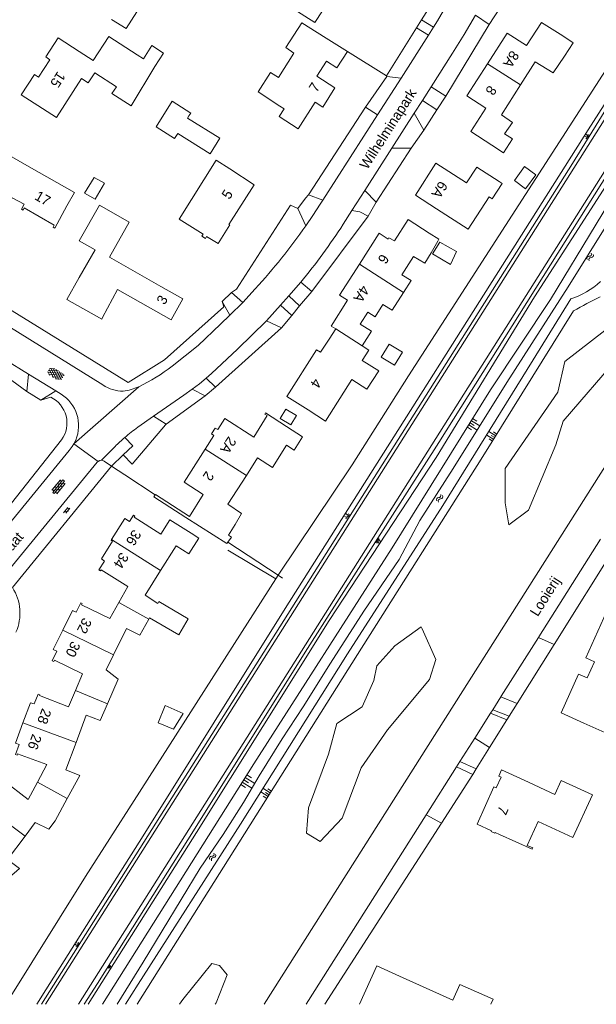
# Model space of a CAD drawing. Extents: x 99476 to 102828, y 406437 to 407931.
# Tile 128 of 162: x 101400 to 101514, y 406437 to 406633. Entities that reach past the tile are written whole.
import ezdxf

# ---------------------------------------------------------------- set-up
doc = ezdxf.new("R2010")
doc.units = 0
doc.header["$MEASUREMENT"] = 0
for name, color, linetype, lineweight in [('BG_bijgebouw', 253, 'Continuous', 0), ('BG_dakoverstek', 253, 'Continuous', 13), ('BG_dakoverstek bijgebouw', 253, 'Continuous', 0), ('BG_gesloten verharding', 253, 'Continuous', 0), ('BG_heg haag', 253, 'Continuous', 0), ('BG_hek', 253, 'Continuous', 0), ('BG_hoofdgebouw', 253, 'Continuous', 13), ('BG_huisnummer', 253, 'Continuous', 0), ('BG_insteek sloot', 253, 'Continuous', 0), ('BG_kant sloot', 253, 'Continuous', 0), ('BG_kant verharding', 253, 'Continuous', 0), ('BG_muur', 253, 'Continuous', 0), ('BG_open verharding', 253, 'Continuous', 0), ('BG_raster', 253, 'Continuous', 0), ('BG_schutting', 253, 'Continuous', 0), ('BG_spoorrail', 253, 'Continuous', 0), ('BG_straatnaam', 253, 'Continuous', 0), ('BG_talud', 253, 'Continuous', 0), ('BG_taludsymbool', 253, 'Continuous', 0), ('BG_tussenmuur', 253, 'Continuous', 0), ('BG_vlakafsluiter', 253, 'Continuous', 0), ('BG_watersymbool', 253, 'Continuous', 0)]:
    doc.layers.add(name, color=color, linetype=linetype, lineweight=lineweight)
doc.styles.add('Style-WORKING', font='WORKING.shx')

# ---------------------------------------------------------------- blocks, each defined once
blk = doc.blocks.new('WATERS')
at = {"layer": 'BG_watersymbool', "linetype": 'Continuous', "lineweight": 0}
for centre, start, end in [((-0.375, 0.25), 28.07249, 151.92751), ((-0.375, -0.2), 28.07249, 151.92751), ((0.375, 0.65), 208.07249, 331.92751), ((0.375, 0.2), 208.07249, 331.92751)]:
    blk.add_arc(centre, 0.425, start, end, dxfattribs=at)
blk = doc.blocks.new('S04')
at = {"layer": 'BG_taludsymbool', "linetype": 'Continuous', "lineweight": 0}
for p, q in [((-0.5, 0), (-0.5, -0.5)), ((-0.25, 0), (-0.25, -1)), ((0, 0), (0, -0.5)), ((0.25, 0), (0.25, -1)), ((0.5, 0), (0.5, -0.5))]:
    blk.add_line(p, q, dxfattribs=at)
blk = doc.blocks.new('S02OV6')
at = {"layer": 'BG_open verharding', "linetype": 'Continuous', "lineweight": 0}
for p, q in [((0, 0.20784), (1.371449, 0.20784)), ((0.085505, 0.20784), (0.085505, 0.268177)), ((0.485, -0.192), (0.486, 0.207)), ((0.885505, 0.20784), (0.885505, 0.31106)), ((1.285, -0.193), (1.285, 0.207)), ((0.268333, -0.19216), (1.549656, -0.19216)), ((0.885505, -0.32925), (0.885505, -0.19216))]:
    blk.add_line(p, q, dxfattribs=at)
blk = doc.blocks.new('S02OV4')
at = {"layer": 'BG_open verharding', "linetype": 'Continuous', "lineweight": 0}
for p, q in [((0, -0.200092), (0, 0.200092)), ((0, 0.2), (3.201, 0.2)), ((0.214, 0.6), (2.9, 0.6)), ((0.4, 0.199), (0.4, 0.6)), ((0.8, 0.6), (0.8, 0.7)), ((0.8, -0.2), (0.8, 0.2)), ((1.2, 0.2), (1.2, 0.6)), ((1.6, 0.6), (1.6, 0.7)), ((1.6, -0.2), (1.6, 0.2)), ((2, 0.199), (2, 0.6)), ((2.4, 0.6), (2.4, 0.7)), ((2.4, -0.2), (2.4, 0.2)), ((2.8, 0.2), (2.8, 0.6)), ((3.2, -0.199908), (3.2, 0.200092)), ((0, -0.2), (3.2, -0.199)), ((0.31, -0.6), (2.9, -0.6)), ((0.4, -0.6), (0.399, -0.2)), ((0.8, -0.7), (0.8, -0.6)), ((1.2, -0.6), (1.2, -0.2)), ((1.6, -0.7), (1.6, -0.6)), ((2, -0.6), (1.999, -0.2)), ((2.4, -0.7), (2.4, -0.6)), ((2.8, -0.6), (2.8, -0.2))]:
    blk.add_line(p, q, dxfattribs=at)
blk = doc.blocks.new('S01GV4')
at = {"layer": 'BG_gesloten verharding', "linetype": 'Continuous', "lineweight": 0}
for p, q in [((0, 0.278304), (0.9421, 0.823239)), ((0, -0.181671), (1.741927, 0.823239)), ((0, 0.098949), (1.593645, -0.823239)), ((0.117, -0.579), (1.53, 0.238)), ((0.163, 0.466), (2.296, -0.767)), ((0.531, -0.801), (3.134, 0.701)), ((0.567, 0.694), (2.709, -0.545)), ((1.118159, 0.823239), (3.097745, -0.32208)), ((1.293565, -0.823239), (3.161206, 0.256049)), ((1.529745, 0.23842), (2.542019, 0.823239)), ((1.91699, 0.823239), (3.161206, 0.104286)), ((2.715943, 0.823239), (3.161206, 0.565645)), ((0, -0.363991), (0.793486, -0.823239)), ((2.092105, -0.823239), (3.161206, -0.205903))]:
    blk.add_line(p, q, dxfattribs=at)

msp = doc.modelspace()

# ---------------------------------------------------------------- linework, layer by layer
at = {"layer": 'BG_bijgebouw', "linetype": 'Continuous', "lineweight": 0, "flags": 128}
for points in [[(101459.944, 406644.979), (101464.614, 406641.944), (101458.38, 406632.353), (101453.71, 406635.387)], [(101439.525, 406609.378), (101437.597, 406606.282), (101431.143, 406610.301)], [(101412.584, 406598.412), (101414.688, 406597.249), (101416.579, 406600.409), (101414.496, 406601.564), (101412.584, 406598.412)], [(101481.807, 406586.382), (101485.367, 406584.284), (101486.564, 406586.824), (101483.26, 406588.67)]]:
    msp.add_lwpolyline(points, dxfattribs=at)
at = {"layer": 'BG_dakoverstek', "linetype": 'Continuous', "lineweight": 13}
for p, q in [((101482.828, 406588.911), (101481.498, 406586.564)), ((101455.945, 406549.965), (101452.78, 406552.017))]:
    msp.add_line(p, q, dxfattribs=at)
at = {"layer": 'BG_dakoverstek', "linetype": 'Continuous', "lineweight": 13, "flags": 128}
for points in [[(101417.979, 406632.977), (101420.884, 406631.187), (101423.008, 406634.509), (101420.198, 406636.424)], [(101426.576, 406623.608), (101428.285, 406626.287), (101425.979, 406627.774), (101424.294, 406625.129)], [(101481.498, 406586.564), (101480.266, 406584.513), (101478.029, 406585.872)], [(101467.81, 406565.186), (101469.12, 406567.237), (101467.795, 406568.084)], [(101441.115, 406536.595), (101443.789, 406534.764), (101442.524, 406532.526)], [(101441.085, 406529.006), (101440.906, 406528.754), (101432.739, 406533.925)], [(101441.201, 406530.456), (101441.807, 406530.025), (101441.085, 406529.006)], [(101427.15, 406516.858), (101427.352, 406517.219), (101433.233, 406513.785), (101431.356, 406510.572), (101425.536, 406513.971)]]:
    msp.add_lwpolyline(points, dxfattribs=at)
at = {"layer": 'BG_dakoverstek bijgebouw', "linetype": 'Continuous', "lineweight": 0}
msp.add_line((101481.807, 406586.382), (101483.26, 406588.67), dxfattribs=at)
at = {"layer": 'BG_dakoverstek bijgebouw', "linetype": 'Continuous', "lineweight": 0, "flags": 128}
for points in [[(101431.143, 406610.301), (101430.507, 406609.296), (101426.823, 406611.63), (101430.043, 406616.711), (101433.727, 406614.377), (101433.363, 406613.803)], [(101439.525, 406609.378), (101433.086, 406613.387), (101433.363, 406613.803)], [(101502.33, 406602.052), (101500.11, 406603.726), (101498.063, 406600.987), (101500.284, 406599.313), (101502.33, 406602.052)], [(101471.587, 406565.811), (101474.216, 406564.221), (101475.805, 406566.849), (101473.176, 406568.439), (101471.587, 406565.811)], [(101453.611, 406552.353), (101454.736, 406554.199), (101452.643, 406555.474), (101451.518, 406553.628), (101453.611, 406552.353)], [(101430.287, 406491.856), (101427.223, 406493.098), (101428.616, 406496.537), (101432.188, 406494.97), (101430.287, 406491.856)]]:
    msp.add_lwpolyline(points, dxfattribs=at)
at = {"layer": 'BG_heg haag', "linetype": 'Continuous', "lineweight": 0}
for p, q in [((101453.537, 406596.061), (101442.806, 406579.374)), ((101440.314, 406575.842), (101428.495, 406565.291)), ((101396.073, 406534.256), (101408.045, 406549.406)), ((101483.604, 406473.156), (101480.513, 406474.792))]:
    msp.add_line(p, q, dxfattribs=at)
at = {"layer": 'BG_heg haag', "linetype": 'Continuous', "lineweight": 0, "flags": 128}
for points in [[(101526.539, 406639.793), (101526.927, 406639.551), (101477.005, 406562.088)], [(101388.267, 406581.117), (101421.272, 406560.786), (101428.495, 406565.291)]]:
    msp.add_lwpolyline(points, dxfattribs=at)
at = {"layer": 'BG_heg haag', "linetype": 'Continuous', "lineweight": 0}
msp.add_arc((101403.427153, 406552.710753), 5.678548, 324.410667, 64.520466, dxfattribs=at)
at = {"layer": 'BG_hek', "linetype": 'Continuous', "lineweight": 0}
for p, q in [((101465.787, 406544.387), (101451.092, 406522.456)), ((101451.092, 406522.456), (101450.615, 406521.744))]:
    msp.add_line(p, q, dxfattribs=at)
at = {"layer": 'BG_hek', "linetype": 'Continuous', "lineweight": 0, "flags": 128}
msp.add_lwpolyline([(101483.604, 406473.156), (101460.36822, 406437.124)], dxfattribs=at)
at = {"layer": 'BG_hoofdgebouw', "linetype": 'Continuous', "lineweight": 13}
for p, q in [((101503.47, 406632.4), (101500.5, 406627.781)), ((101503.47, 406632.4), (101507.681, 406629.7)), ((101458.88, 406630.371), (101460.64, 406629.26)), ((101460.64, 406629.26), (101464.87, 406626.591)), ((101424.294, 406625.129), (101423.05, 406625.958)), ((101499.295, 406619.962), (101502.231, 406624.534)), ((101495.478, 406614.018), (101499.295, 406619.962)), ((101489.4, 406610.67), (101492.4, 406615.341)), ((101493.61, 406607.97), (101489.4, 406610.67)), ((101438.748, 406604.994), (101431.395, 406593.297)), ((101441.52, 406603.251), (101438.748, 406604.994)), ((101475.705, 406582.223), (101478.029, 406585.872)), ((101419.181, 406579.265), (101416.19, 406573.681)), ((101462.537, 406571.436), (101461.23, 406569.391)), ((101432.38, 406540.981), (101436.589, 406547.545)), ((101441.115, 406536.595), (101444.774, 406542.317)), ((101441.201, 406530.456), (101442.524, 406532.526)), ((101425.536, 406513.971), (101425.384, 406513.698)), ((101475.25, 406442.71), (101485.859, 406437.94))]:
    msp.add_line(p, q, dxfattribs=at)
at = {"layer": 'BG_hoofdgebouw', "linetype": 'Continuous', "lineweight": 13, "flags": 128}
for points in [[(101458.88, 406630.371), (101455.785, 406632.333), (101452.614, 406627.385), (101454.201, 406626.281)], [(101411.54, 406626.63), (101407.34, 406629.351), (101404.87, 406625.531), (101405.71, 406624.98), (101403.45, 406621.49), (101402.62, 406622.01), (101400.03, 406618.02), (101404.23, 406615.3)], [(101423.05, 406625.958), (101417.433, 406629.595), (101414.339, 406624.817), (101411.54, 406626.63)], [(101492.696, 406624.159), (101496.62, 406630.27), (101500.5, 406627.781)], [(101508.054, 406625.665), (101509.777, 406628.345), (101507.681, 406629.7)], [(101464.87, 406626.591), (101462.79, 406623.371), (101460.72, 406624.72), (101458.77, 406621.691), (101462.38, 406619.4), (101459.97, 406615.571), (101458.46, 406616.551), (101455.07, 406611.23), (101451.28, 406613.711), (101452.27, 406615.221), (101451.43, 406615.77)], [(101451.43, 406615.77), (101447.151, 406618.572), (101449.597, 406622.458), (101451.172, 406621.467), (101454.201, 406626.281)], [(101502.231, 406624.534), (101505.748, 406622.341), (101508.054, 406625.665)], [(101418.929, 406619.593), (101418.055, 406618.236), (101421.897, 406615.821), (101426.576, 406623.608)], [(101492.4, 406615.341), (101488.6, 406617.781), (101492.696, 406624.159)], [(101404.23, 406615.3), (101407.003, 406613.504), (101412.024, 406621.258), (101413.337, 406620.407), (101414.618, 406622.384), (101418.929, 406619.593)], [(101496.105, 406610.221), (101497.673, 406612.525), (101495.478, 406614.018)], [(101496.105, 406610.221), (101497.676, 406609.212), (101495.927, 406606.49), (101493.61, 406607.97)], [(101401.56, 406603.701), (101397.22, 406606.181), (101393.21, 406599.17), (101397.75, 406596.581), (101398.24, 406597.53), (101400.58, 406596.261), (101400.04, 406595.271), (101400.38, 406595.081), (101400.62, 406595.5), (101406.57, 406592.101), (101406.33, 406591.681), (101406.69, 406591.49), (101409.06, 406595.89)], [(101401.56, 406603.701), (101410.578, 406598.547), (101409.06, 406595.89)], [(101441.52, 406603.251), (101446.34, 406600.097), (101441.285, 406592.231)], [(101482.586, 406595.354), (101478.376, 406598.073), (101482.464, 406604.401), (101488.561, 406600.463), (101490.61, 406603.635), (101495.044, 406600.771)], [(101482.586, 406595.354), (101488.908, 406591.268), (101493.063, 406597.713), (101493.674, 406597.319), (101495.646, 406600.378), (101495.044, 406600.771)], [(101427.8, 406579.891), (101417.531, 406585.684), (101421.486, 406592.683), (101415.549, 406596.037), (101411.555, 406588.97), (101414.69, 406587.198), (101411.56, 406581.651)], [(101431.395, 406593.297), (101436.19, 406590.311), (101435.93, 406589.891), (101436.64, 406589.451), (101436.881, 406589.836), (101439.14, 406588.421), (101441.459, 406592.122), (101441.285, 406592.231)], [(101467.247, 406584.307), (101471.16, 406590.451), (101472.96, 406589.281), (101473.13, 406589.581), (101474.21, 406588.971), (101476.94, 406593.221), (101481.14, 406590.51)], [(101482.828, 406588.911), (101483.058, 406589.273), (101481.14, 406590.51)], [(101462.537, 406571.436), (101461.62, 406572.021), (101464.86, 406577.14), (101463.32, 406578.141), (101467.247, 406584.307)], [(101411.56, 406581.651), (101409.1, 406577.29), (101416.04, 406573.401), (101416.19, 406573.681)], [(101476.023, 406578.68), (101477.563, 406581.066), (101475.705, 406582.223)], [(101419.181, 406579.265), (101429.8, 406573.26), (101432.16, 406577.431), (101427.8, 406579.891)], [(101471.943, 406576.316), (101473.775, 406575.198), (101476.023, 406578.68)], [(101467.795, 406568.084), (101469.651, 406570.998), (101467.427, 406572.415), (101468.913, 406574.748), (101470.358, 406573.828), (101471.943, 406576.316)], [(101461.23, 406569.391), (101459.55, 406566.8), (101458.74, 406567.281), (101452.84, 406558.02), (101457.05, 406555.331)], [(101457.05, 406555.331), (101460.498, 406553.127), (101465.748, 406561.368), (101468.762, 406559.448), (101471.084, 406563.094), (101467.81, 406565.186)], [(101440.5, 406553.641), (101446.23, 406549.901), (101448.896, 406554.2), (101448.423, 406554.519), (101448.57, 406554.746), (101452.78, 406552.017)], [(101436.589, 406547.545), (101438.33, 406550.261), (101437.84, 406550.581), (101438.58, 406551.731), (101439.1, 406551.471), (101440.5, 406553.641)], [(101444.774, 406542.317), (101446.989, 406545.781), (101449.947, 406543.89), (101452.776, 406548.313), (101454.276, 406547.354), (101455.945, 406549.965)], [(101426.671, 406538.441), (101426.714, 406538.503), (101433.445, 406534.144), (101436.2, 406538.501), (101432.38, 406540.981)], [(101432.739, 406533.925), (101426.39, 406538.031), (101426.671, 406538.441)], [(101417.982, 406529.532), (101420.622, 406533.712), (101421.559, 406533.118), (101422.345, 406534.375), (101422.611, 406534.206), (101422.498, 406533.975), (101427.756, 406530.614), (101429.581, 406533.497), (101433.806, 406530.822)], [(101433.806, 406530.822), (101435.349, 406529.85), (101433.361, 406526.679), (101430.831, 406528.292), (101427.73, 406523.378)], [(101419.418, 406517.049), (101421.224, 406520.238), (101415.876, 406523.531), (101415.752, 406523.343), (101415.446, 406523.509), (101416.564, 406525.253), (101415.964, 406525.749), (101418.152, 406529.234), (101417.902, 406529.405), (101417.982, 406529.532)], [(101427.73, 406523.378), (101424.639, 406518.48), (101427.15, 406516.858)], [(101511.9, 406493.04), (101507.34, 406495.1), (101510.821, 406502.811), (101512.571, 406502.021), (101514.021, 406505.221), (101512.271, 406506.021), (101518.851, 406520.591), (101523.401, 406518.531)], [(101408.274, 406511.558), (101410.183, 406515.433), (101410.906, 406515.143), (101411.83, 406516.954), (101412.122, 406516.815), (101412.009, 406516.58), (101417.612, 406513.861), (101419.418, 406517.049)], [(101425.384, 406513.698), (101423.62, 406510.543), (101420.931, 406511.861), (101418.373, 406506.622)], [(101410.805, 406499.551), (101412.184, 406502.814), (101406.601, 406505.564), (101406.485, 406505.332), (101406.173, 406505.46), (101407.101, 406507.345), (101406.376, 406507.705), (101408.274, 406511.558)], [(101418.373, 406506.622), (101416.911, 406503.627), (101419.303, 406501.807), (101417.145, 406496.871)], [(101400.351, 406493.078), (101401.848, 406497.109), (101402.609, 406496.852), (101403.37, 406498.816), (101403.688, 406498.66), (101403.623, 406498.568), (101409.427, 406496.288), (101410.805, 406499.551)], [(101417.145, 406496.871), (101415.709, 406493.585), (101412.923, 406494.612), (101410.907, 406489.205)], [(101511.9, 406493.04), (101517.825, 406490.363), (101520.534, 406496.362), (101531.089, 406491.595), (101533.445, 406496.813), (101539.838, 406493.926)], [(101403.263, 406481.322), (101405.122, 406484.79), (101399.269, 406486.922), (101399.177, 406486.676), (101398.886, 406486.791), (101399.625, 406488.794), (101398.855, 406489.052), (101400.351, 406493.078)], [(101410.907, 406489.205), (101408.867, 406483.733), (101411.646, 406482.623), (101409.155, 406478.047)], [(101499.996, 406481.683), (101495.53, 406483.73), (101494.97, 406482.51), (101495.43, 406482.3), (101494.46, 406480.16), (101494.01, 406480.37), (101490.64, 406472.94), (101493.49, 406471.65), (101493.42, 406471.51), (101494.17, 406471.17), (101494.23, 406471.31), (101495.14, 406470.9)], [(101391.796, 406477.343), (101394.377, 406480.795), (101395.052, 406480.371), (101396.295, 406481.995), (101396.538, 406481.728), (101396.428, 406481.668), (101401.404, 406477.854), (101403.263, 406481.322)], [(101495.14, 406470.9), (101501.624, 406467.979), (101501.736, 406468.222), (101500.613, 406468.738), (101502.796, 406473.481), (101509.722, 406470.293), (101513.629, 406478.782), (101507.404, 406481.648), (101506.122, 406478.863), (101499.996, 406481.683)], [(101409.155, 406478.047), (101406.749, 406473.625), (101405.515, 406471.948), (101402.763, 406473.248), (101400.764, 406470.585)], [(101400.764, 406470.585), (101397.286, 406465.95), (101399.654, 406464.117), (101394.954, 406460.095)], [(101467.249796, 406437.124), (101470.69, 406444.76), (101475.25, 406442.71)], [(101485.859, 406437.94), (101487.218, 406441.076), (101493.853, 406438.157), (101493.366882, 406437.124)]]:
    msp.add_lwpolyline(points, dxfattribs=at)
at = {"layer": 'BG_insteek sloot', "linetype": 'Continuous', "lineweight": 0, "flags": 128}
for points in [[(101416.201628, 406437.124), (101446.245, 406484.975), (101473.762, 406527.873), (101493.328, 406559.331), (101505.266, 406577.285), (101523.443, 406607.252), (101541.272, 406634.949), (101581.823, 406695.352), (101592.74, 406710.496), (101605.907, 406710.796)], [(101509.855, 406575.017), (101491.495, 406545.52), (101466.866, 406506.685), (101423.055404, 406437.124)]]:
    msp.add_lwpolyline(points, dxfattribs=at)
at = {"layer": 'BG_insteek sloot', "linetype": 'Continuous', "lineweight": 0}
msp.add_arc((101544.599715, 406515.597187), 68.832473, 115.347533, 120.316228, dxfattribs=at)
at = {"layer": 'BG_kant sloot', "linetype": 'Continuous', "lineweight": 0, "flags": 128}
for points in [[(101419.116905, 406437.124), (101424.28, 406445.493), (101435.571, 406464.223), (101440.186, 406470.92), (101444.237, 406477.28), (101447.295, 406482.533), (101451.874, 406489.914), (101456.102, 406496.276), (101461.493, 406504.986), (101468.126, 406515.306), (101475.185, 406525.592), (101479.269, 406533.327), (101485.895, 406543.676), (101496.574, 406560.755), (101508.784, 406579.843), (101521.301, 406599.904), (101530.1, 406613.726), (101543.223, 406634.12), (101558.938, 406658.669), (101566.096, 406669.249)], [(101420.712904, 406437.124), (101423.254, 406441.147), (101443.591, 406472.946), (101464.913, 406506.813), (101483.857, 406536.319), (101501.825, 406565.28), (101509.265, 406577.449)]]:
    msp.add_lwpolyline(points, dxfattribs=at)
at = {"layer": 'BG_kant sloot', "linetype": 'Continuous', "lineweight": 0, "extrusion": (0, 0, -1)}
msp.add_arc((-101505.222002, 406591.35263), 14.479529, 226.445708, 253.786244, dxfattribs=at)
at = {"layer": 'BG_kant verharding', "linetype": 'Continuous', "lineweight": 0}
for p, q in [((101481.98, 406631.435), (101479.597, 406632.9)), ((101480.966, 406629.834), (101478.596, 406631.308)), ((101481.98, 406631.435), (101480.966, 406629.834)), ((101480.966, 406629.834), (101475.526, 406621.336)), ((101475.526, 406621.336), (101470.824, 406613.991)), ((101472.724, 406621.609), (101475.526, 406621.336)), ((101481.518, 406619.592), (101479.766, 406616.854)), ((101479.766, 406616.854), (101478.161, 406614.347)), ((101470.824, 406613.991), (101468.459, 406615.542)), ((101470.824, 406613.991), (101459.988, 406597.066)), ((101478.161, 406614.347), (101473.725, 406607.416)), ((101473.725, 406607.416), (101468.333, 406598.992)), ((101459.988, 406597.066), (101457.153, 406598.128)), ((101459.988, 406597.066), (101459.462, 406596.244)), ((101468.333, 406598.992), (101465.753, 406594.96)), ((101455.004, 406595.363), (101456.593, 406591.947)), ((101465.753, 406594.96), (101464.018, 406592.25)), ((101455.583, 406580.721), (101453.245, 406577.999)), ((101416.261, 406560.3), (101387.833, 406577.962)), ((101441.793, 406578.657), (101444.05, 406576.71)), ((101446.552, 406579.436), (101444.05, 406576.71)), ((101451.566, 406576.133), (101453.245, 406577.999)), ((101441.485, 406574.183), (101439.945, 406576.879)), ((101444.05, 406576.71), (101441.485, 406574.183)), ((101451.566, 406576.133), (101448.778, 406573.048)), ((101535.529, 406574.816), (101448.286849, 406437.124)), ((101396.741, 406565.387), (101401.446, 406562.468)), ((101401.135, 406558.982), (101401.446, 406562.468)), ((101401.446, 406562.468), (101406.88, 406559.096)), ((101403.91, 406557.256), (101406.88, 406559.096)), ((101406.88, 406559.096), (101407.933, 406558.443)), ((101423.174, 406551.889), (101426.326, 406554.1)), ((101410.851, 406549.327), (101410.451, 406548.612)), ((101415.279, 406545.105), (101410.451, 406548.612)), ((101420.597, 406549.842), (101422.181, 406548.176)), ((101418.669, 406548.07), (101415.988, 406545.318)), ((101417.982, 406544.137), (101398.269, 406519.993)), ((101420.59, 406542.421), (101417.982, 406544.137)), ((101515.212, 406529.634), (101502.932, 406510.225)), ((101502.839, 406510.079), (101495.463, 406498.421)), ((101502.932, 406510.225), (101502.839, 406510.079)), ((101505.972, 406508.685), (101502.839, 406510.079)), ((101495.375, 406498.281), (101493.753, 406495.718)), ((101495.463, 406498.421), (101495.375, 406498.281)), ((101495.375, 406498.281), (101498.634, 406496.957)), ((101493.753, 406495.718), (101493.322, 406495.038)), ((101497.034, 406494.399), (101493.753, 406495.718)), ((101493.322, 406495.038), (101490.179, 406490.069)), ((101493.322, 406495.038), (101496.6, 406493.707)), ((101490.179, 406490.069), (101487.236, 406485.418)), ((101490.179, 406490.069), (101493.142, 406488.179)), ((101486.555, 406484.341), (101480.513, 406474.792)), ((101487.236, 406485.418), (101486.555, 406484.341)), ((101486.555, 406484.341), (101489.805, 406482.845)), ((101487.236, 406485.418), (101490.489, 406483.939)), ((101480.513, 406474.792), (101456.679287, 406437.124))]:
    msp.add_line(p, q, dxfattribs=at)
at = {"layer": 'BG_kant verharding', "linetype": 'Continuous', "lineweight": 0, "flags": 128}
for points in [[(101481.518, 406619.592), (101485.788, 406626.263), (101488.114, 406630.022), (101490.328, 406633.848)], [(101456.593, 406591.947), (101457.98, 406593.974), (101459.462, 406596.244)], [(101430.04, 406564.05), (101435.161, 406568.162), (101439.657, 406572.383), (101441.485, 406574.183)], [(101448.778, 406573.048), (101442.985, 406567.4), (101437.839, 406562.559), (101436.784, 406561.641)], [(101436.784, 406561.641), (101435.424, 406560.524), (101434.028, 406559.451)], [(101426.326, 406554.1), (101430.59, 406557.091), (101432.331, 406558.238), (101434.028, 406559.451)], [(101410.451, 406548.612), (101410.131, 406548.039), (101409.548, 406547.241), (101397.048, 406531.987)], [(101396.176, 406521.823), (101415.105, 406544.928), (101415.279, 406545.105)], [(101415.279, 406545.105), (101415.613, 406545.279), (101415.988, 406545.318)], [(101417.982, 406544.137), (101416.513, 406545.115), (101416.265, 406545.254), (101415.988, 406545.318)]]:
    msp.add_lwpolyline(points, dxfattribs=at)
at = {"layer": 'BG_kant verharding', "linetype": 'Continuous', "lineweight": 0, "extrusion": (0, 0, -1)}
for centre, radius, start, end in [((-101366.16854, 406703.683992), 136.499857, 201.893311, 211.957982), ((-101357.098895, 406661.513534), 121.402551, 214.961345, 222.53788), ((-101367.371325, 406654.10976), 114.748462, 212.621719, 219.759169), ((-101408.328653, 406591.917648), 35.326879, 232.078276, 244.807361), ((-101420.225623, 406566.077915), 7.00732, 269.383666, 304.456687), ((-101418.990784, 406569.412051), 10.423723, 245.182053, 262.779073), ((-101404.036536, 406552.170735), 7.38402, 121.849424, 202.651198), ((-101390.346907, 406514.91438), 9.410204, 147.337263, 203.646608)]:
    msp.add_arc(centre, radius, start, end, dxfattribs=at)
at = {"layer": 'BG_kant verharding', "linetype": 'Continuous', "lineweight": 0}
for centre, radius, start, end in [((101447.379564, 406518.770628), 41.021164, 126.162332, 130.760324), ((101447.147259, 406519.019492), 40.680993, 130.741344, 134.430088)]:
    msp.add_arc(centre, radius, start, end, dxfattribs=at)
at = {"layer": 'BG_muur', "linetype": 'Continuous', "lineweight": 0}
for p, q in [((101426.671, 406538.441), (101420.59, 406542.421)), ((101451.092, 406522.456), (101441.085, 406529.006)), ((101441.079, 406527.446), (101450.615, 406521.744)), ((101451.942, 406521.9), (101451.092, 406522.456))]:
    msp.add_line(p, q, dxfattribs=at)
at = {"layer": 'BG_muur', "linetype": 'Continuous', "lineweight": 0, "flags": 128}
msp.add_lwpolyline([(101450.615, 406521.744), (101422.469, 406477.646), (101412.795, 406462.557), (101396.968672, 406437.124)], dxfattribs=at)
at = {"layer": 'BG_raster', "linetype": 'Continuous', "lineweight": 0}
msp.add_line((101496.6, 406493.707), (101497.034, 406494.399), dxfattribs=at)
at = {"layer": 'BG_schutting', "linetype": 'Continuous', "lineweight": 0}
for p, q in [((101480.982, 406635.103), (101479.597, 406632.9)), ((101479.597, 406632.9), (101478.596, 406631.308)), ((101478.596, 406631.308), (101472.618, 406621.802)), ((101472.618, 406621.802), (101464.87, 406626.591))]:
    msp.add_line(p, q, dxfattribs=at)
at = {"layer": 'BG_schutting', "linetype": 'Continuous', "lineweight": 0, "flags": 128}
msp.add_lwpolyline([(101465.787, 406544.387), (101477.004, 406562.086), (101477.005, 406562.088)], dxfattribs=at)
at = {"layer": 'BG_spoorrail', "linetype": 'Continuous', "lineweight": 0, "flags": 128}
for points in [[(101532.342, 406628.662), (101411.428515, 406437.124)], [(101404.845446, 406437.124), (101524.78, 406626.992)]]:
    msp.add_lwpolyline(points, dxfattribs=at)
at = {"layer": 'BG_talud', "linetype": 'Continuous', "lineweight": 0, "flags": 128}
for points in [[(101592.034, 406712.81), (101591.015, 406711.884), (101589.407, 406710.502), (101577.409, 406693.663), (101551.404, 406654.551), (101520.06, 406605.755), (101502.087, 406577.843), (101482.484, 406545.859), (101461.214, 406513.477), (101434.884, 406471.298), (101413.291435, 406437.124)], [(101403.110775, 406437.124), (101404.925, 406439.97), (101424.237, 406470.642), (101452.499, 406515.817), (101512.763, 406611.052), (101531.124, 406639.79), (101540.241, 406653.801), (101551.84, 406671.262), (101578.736, 406711.14), (101579.967, 406712.457)], [(101580.298, 406712.47), (101579.261, 406710.815), (101523.939, 406627.531), (101509.613, 406604.312), (101404.072725, 406437.124)], [(101412.529062, 406437.124), (101415.175, 406441.262), (101433.153, 406469.82), (101456.923, 406507.911), (101483.05, 406548.86), (101519.833, 406607.358), (101532.91, 406628.299), (101587.46, 406710.082), (101588.189, 406710.738), (101589.65, 406711.831)]]:
    msp.add_lwpolyline(points, dxfattribs=at)
at = {"layer": 'BG_tussenmuur', "linetype": 'Continuous', "lineweight": 0}
for p, q in [((101492.696, 406624.159), (101499.295, 406619.962)), ((101467.247, 406584.307), (101476.023, 406578.68)), ((101462.537, 406571.436), (101467.795, 406568.084)), ((101436.589, 406547.545), (101444.774, 406542.317)), ((101417.982, 406529.532), (101427.73, 406523.378)), ((101419.418, 406517.049), (101425.384, 406513.698)), ((101408.274, 406511.558), (101418.373, 406506.622)), ((101410.805, 406499.551), (101417.145, 406496.871)), ((101400.351, 406493.078), (101410.907, 406489.205)), ((101403.263, 406481.322), (101409.155, 406478.047)), ((101391.796, 406477.343), (101400.764, 406470.585))]:
    msp.add_line(p, q, dxfattribs=at)
at = {"layer": 'BG_vlakafsluiter', "linetype": 'Continuous', "lineweight": 0}
for p, q in [((101493.075, 406631.95), (101496.32, 406636.997)), ((101490.328, 406633.848), (101493.075, 406631.95)), ((101484.424, 406617.725), (101493.075, 406631.95)), ((101468.459, 406615.542), (101472.724, 406621.609)), ((101472.618, 406621.802), (101472.724, 406621.609)), ((101484.424, 406617.725), (101481.518, 406619.592)), ((101479.766, 406616.854), (101482.668, 406614.99)), ((101482.668, 406614.99), (101484.424, 406617.725)), ((101457.153, 406598.128), (101468.459, 406615.542)), ((101480.047, 406610.952), (101482.668, 406614.99)), ((101480.047, 406610.952), (101478.161, 406614.347)), ((101477.567, 406607.369), (101480.047, 406610.952)), ((101470.577, 406596.654), (101477.567, 406607.369)), ((101473.725, 406607.416), (101477.567, 406607.369)), ((101455.004, 406595.363), (101456.52, 406597.423)), ((101457.153, 406598.128), (101456.52, 406597.423)), ((101470.577, 406596.654), (101468.333, 406598.992)), ((101453.537, 406596.061), (101455.004, 406595.363)), ((101468.968, 406593.851), (101470.577, 406596.654)), ((101457.799, 406578.912), (101468.968, 406593.851)), ((101457.799, 406578.912), (101455.583, 406580.721)), ((101439.945, 406576.879), (101441.793, 406578.657)), ((101442.806, 406579.374), (101441.793, 406578.657)), ((101453.245, 406577.999), (101455.317, 406576.017)), ((101455.317, 406576.017), (101457.799, 406578.912)), ((101440.314, 406575.842), (101439.945, 406576.879)), ((101453.846, 406574.132), (101451.566, 406576.133)), ((101453.846, 406574.132), (101455.317, 406576.017)), ((101451.745, 406571.67), (101453.846, 406574.132)), ((101438.632, 406559.837), (101451.745, 406571.67)), ((101448.778, 406573.048), (101451.745, 406571.67)), ((101395.312, 406563.228), (101401.135, 406558.982)), ((101423.366, 406559.951), (101410.451, 406548.612)), ((101438.632, 406559.837), (101436.784, 406561.641)), ((101403.91, 406557.256), (101401.135, 406558.982)), ((101428.835, 406552.484), (101436.594, 406558.139)), ((101434.028, 406559.451), (101436.594, 406558.139)), ((101436.594, 406558.139), (101438.632, 406559.837)), ((101403.91, 406557.256), (101405.87, 406557.837)), ((101428.835, 406552.484), (101426.326, 406554.1)), ((101420.308, 406546.375), (101422.181, 406548.176)), ((101417.982, 406544.137), (101420.308, 406546.375)), ((101505.972, 406508.685), (101518.495, 406528.699)), ((101498.634, 406496.957), (101505.972, 406508.685)), ((101497.034, 406494.399), (101498.634, 406496.957)), ((101493.142, 406488.179), (101496.6, 406493.707)), ((101490.489, 406483.939), (101493.142, 406488.179)), ((101489.805, 406482.845), (101490.489, 406483.939)), ((101483.604, 406473.156), (101489.805, 406482.845))]:
    msp.add_line(p, q, dxfattribs=at)
at = {"layer": 'BG_vlakafsluiter', "linetype": 'Continuous', "lineweight": 0, "flags": 128}
for points in [[(101468.968, 406593.851), (101467.36, 406594.724), (101465.753, 406594.96)], [(101496.214, 406536.823), (101496.936, 406532.489), (101500.905, 406535.378), (101506.318, 406548.379), (101507.762, 406553.074), (101518.949, 406566.075), (101516.062, 406571.13), (101508.123, 406564.991), (101506.679, 406558.852), (101496.214, 406543.684), (101496.214, 406536.823)], [(101428.835, 406552.484), (101428.716, 406552.394), (101422.091, 406544.531), (101420.308, 406546.375)], [(101456.724, 406471.19), (101459.443, 406469.516), (101463.834, 406474.12), (101467.598, 406484.164), (101472.826, 406491.697), (101481.19, 406501.741), (101482.444, 406505.717), (101479.726, 406511.786), (101479.517, 406512.204), (101474.289, 406508.438), (101470.734, 406504.462), (101470.107, 406501.532), (101467.807, 406496.301), (101462.788, 406492.953), (101461.115, 406486.884), (101457.142, 406476.212), (101456.724, 406471.19)], [(101438.564133, 406437.124), (101438.746, 406437.43), (101440.953, 406443), (101439.418, 406444.824), (101437.883, 406445.208), (101432.125, 406438.102), (101431.451892, 406437.124)]]:
    msp.add_lwpolyline(points, dxfattribs=at)

# ---------------------------------------------------------------- block references
at = {"layer": 'BG_gesloten verharding', "linetype": 'Continuous', "lineweight": 0, "rotation": 328.2010870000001}
msp.add_blockref('S01GV4', (101405.482, 406563.305), dxfattribs=at)
at = {"layer": 'BG_open verharding', "linetype": 'Continuous', "lineweight": 0}
for name, p, rotation in [('S02OV4', (101406.422, 406538.806), 50.67835900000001), ('S02OV6', (101408.576, 406534.727), 50.803311)]:
    msp.add_blockref(name, p, dxfattribs=dict(at, rotation=rotation))
at = {"layer": 'BG_taludsymbool', "linetype": 'Continuous', "lineweight": 0}
for p, xscale, yscale, zscale, rotation in [((101512.83, 406609.526), 0.844192, 0.844192, 0.844192, 238.268), ((101489.248, 406552.77), 1.983265, 1.983265, 1.983265, 58.169168), ((101494.169, 406549.816), 1.638868, 1.638868, 1.638868, 238.14285), ((101465.205, 406533.965), 1.038171, 1.038171, 1.038171, 237.748915), ((101470.651, 406529.427), 0.901568, 0.901568, 0.901568, 57.455695), ((101444.243, 406481.787), 2.245716, 2.245716, 2.245716, 57.88103100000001), ((101449.307, 406478.806), 1.71848, 1.71848, 1.71848, 237.789636), ((101411.461, 406448.828), 0.814829, 0.814829, 0.814829, 237.733743), ((101417.357, 406444.729), 0.619254, 0.619254, 0.619254, 57.79846600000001)]:
    msp.add_blockref('S04', p, dxfattribs=dict(at, xscale=xscale, yscale=yscale, zscale=zscale, rotation=rotation))
at = {"layer": 'BG_watersymbool', "linetype": 'Continuous', "lineweight": 0}
for p, rotation in [((101513.326, 406585.638), 57.709052), ((101483.4, 406537.65), 57.709052), ((101438.267, 406466.312), 57.660623)]:
    msp.add_blockref('WATERS', p, dxfattribs=dict(at, rotation=rotation))

# ---------------------------------------------------------------- texts
at = {"layer": 'BG_huisnummer', "linetype": 'Continuous', "lineweight": 0, "style": 'Style-WORKING'}
for s, rotation, p in [('8A', 237.295774, (101497.471, 406626.967)), ('15', 237.04099, (101407.278, 406622.803)), ('7', 57.788103, (101458.763, 406618.346)), ('8', 237.295774, (101493.008, 406620.02)), ('5', 57.247561, (101441.408, 406597.047)), ('6A', 237.120218, (101483.263, 406601.032)), ('17', 330.255119, (101402.514, 406597.293)), ('6', 237.502428, (101471.607, 406586.499)), ('4A', 237.502428, (101467.709, 406580.301)), ('3', 60.511092, (101428.531, 406576.093)), ('4', 237.502428, (101458.197, 406561.776)), ('2A', 237.326723, (101441.244, 406550.217)), ('2', 237.326723, (101436.805, 406543.326)), ('36', 237.739647, (101422.317, 406531.697)), ('34', 237.867104, (101419.821, 406527.159)), ('32', 243.76806, (101412.344, 406514.154)), ('30', 243.76806, (101410.068, 406509.49)), ('28', 249.6251, (101404.195, 406496.116)), ('26', 249.6251, (101402.271, 406491.021)), ('7', 245.612933, (101495.151, 406476.769))]:
    msp.add_text(s, height=2, rotation=rotation, dxfattribs=at).set_placement(p)
at = {"layer": 'BG_straatnaam', "linetype": 'Continuous', "lineweight": 0, "style": 'Style-WORKING'}
for s, rotation, p in [('Wilhelminapark', 57.374964, (101468.832, 406603.007)), ('Burgemeester Vranckenstraat', 49.460848, (101377.507, 406502.969)), ('Looierij', 57.660623, (101502.708, 406514.103))]:
    msp.add_text(s, height=2, rotation=rotation, dxfattribs=at).set_placement(p)

doc.saveas('drawing.dxf')
